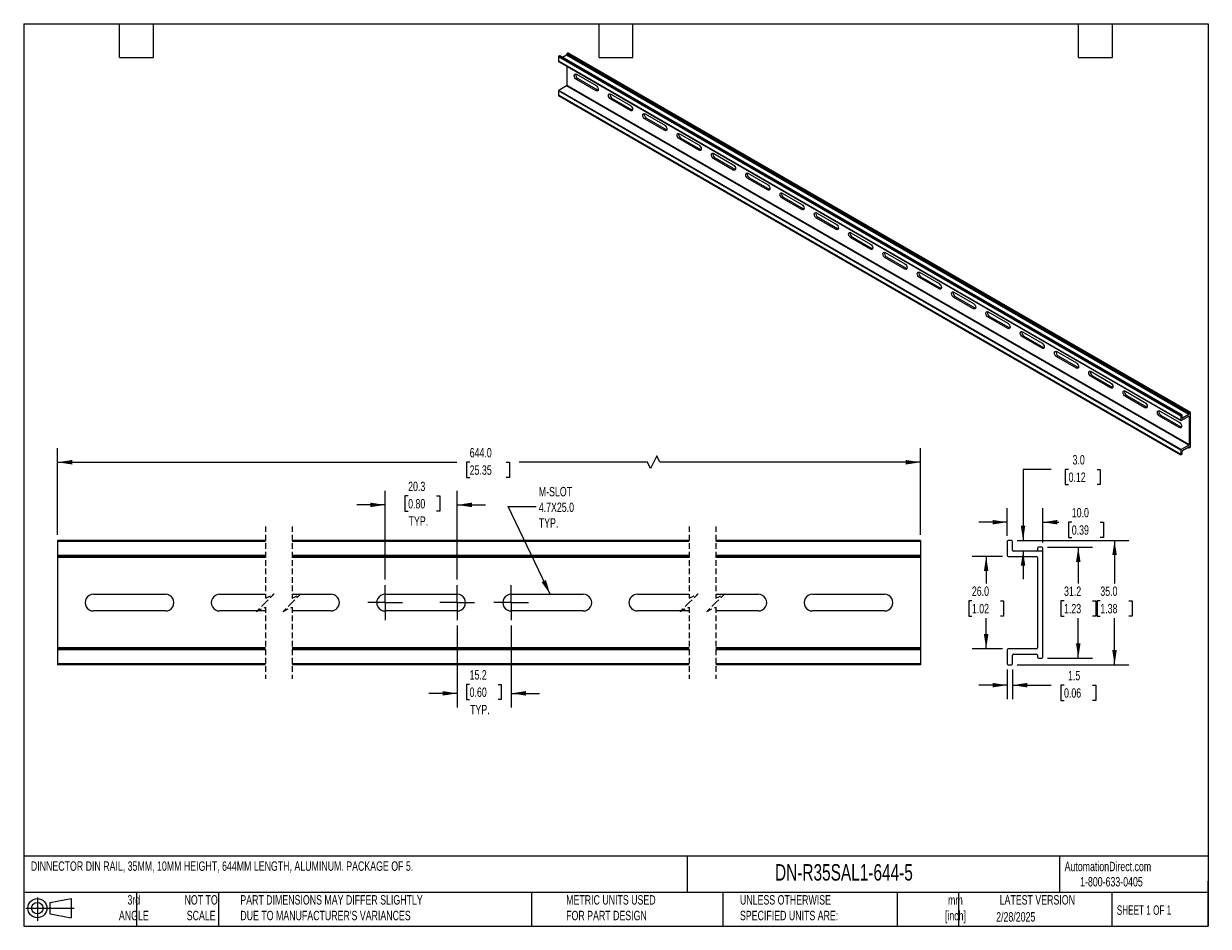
# Model space of a CAD drawing. Header units: millimetres. Extents: x 8 to 341, y 8 to 262.
import ezdxf

# ---------------------------------------------------------------- set-up
doc = ezdxf.new("R2010")
doc.units = ezdxf.units.MM
doc.header["$LTSCALE"] = 1.25
doc.linetypes.add('CENTERX2', pattern=[20.32, 12.7, -2.54, 2.54, -2.54])
doc.linetypes.add('HIDDEN', pattern=[1.905, 1.27, -0.635])
doc.layers.add('CENTER', color=40, linetype='CENTERX2')
doc.layers.add('DIMENSIONS', color=140, linetype='Continuous', lineweight=25)
doc.layers.add('TEXT', color=140, linetype='Continuous', lineweight=25)
doc.styles.add('SLDTEXTSTYLE0', font='TXT', dxfattribs={"width": 0.7})
doc.styles.add('SLDTEXTSTYLE1', font='TXT', dxfattribs={"width": 0.65})
doc.dimstyles.new('SLDDIMSTYLE0', dxfattribs={"dimtxt": 2.69751, "dimasz": 4.1275, "dimexe": 0, "dimexo": 0.0625, "dimgap": 0.674377, "dimtad": 0, "dimtih": 1, "dimtoh": 1, "dimrnd": 1e-09, "dimzin": 12, "dimdsep": 46, "dimtxsty": 'SLDTEXTSTYLE0', "dimsah": 1, "dimcen": 0.09, "dimadec": 0, "dimazin": 3, "dimtfac": 1, "dimtmove": 0, "dimatfit": 0, "dimfxl": 0, "dimfrac": 2, "dimtolj": 1, "dimtzin": 12, "dimarcsym": 0})
doc.dimstyles.new('SLDDIMSTYLE1', dxfattribs={"dimtxt": 2.69751, "dimasz": 4.1275, "dimexe": 0, "dimexo": 0.0625, "dimgap": 0.674377, "dimtad": 0, "dimtih": 1, "dimtoh": 1, "dimrnd": 1e-09, "dimzin": 4, "dimdsep": 46, "dimtxsty": 'SLDTEXTSTYLE0', "dimsah": 1, "dimcen": 0.09, "dimadec": 0, "dimazin": 1, "dimtfac": 1, "dimtofl": 0, "dimtmove": 0, "dimatfit": 3, "dimfxl": 0, "dimfrac": 2, "dimtolj": 1, "dimtzin": 12, "dimarcsym": 0})
doc.dimstyles.new('SLDDIMSTYLE2', dxfattribs={"dimtxt": 0.18, "dimasz": 4.1275, "dimexe": 0, "dimexo": 0.0625, "dimgap": 0, "dimtad": 0, "dimtih": 1, "dimtoh": 1, "dimdec": 0, "dimrnd": 1e-09, "dimzin": 0, "dimdsep": 46, "dimtxsty": 'Standard', "dimsah": 1, "dimcen": 0.09, "dimadec": 0, "dimazin": 0, "dimtfac": 4.1275, "dimtdec": 0, "dimtofl": 0, "dimtmove": 0, "dimatfit": 3, "dimfxl": 0, "dimfrac": 2, "dimtolj": 1, "dimtzin": 0, "dimarcsym": 0})
doc.dimstyles.new('SLDDIMSTYLE3', dxfattribs={"dimtxt": 2.69751, "dimasz": 4.1275, "dimexe": 0, "dimexo": 0.0625, "dimgap": 0.674377, "dimtad": 0, "dimtih": 1, "dimtoh": 1, "dimrnd": 1e-09, "dimzin": 4, "dimdsep": 46, "dimtxsty": 'SLDTEXTSTYLE0', "dimsah": 1, "dimcen": 0.09, "dimadec": 0, "dimazin": 1, "dimtfac": 1, "dimtmove": 0, "dimatfit": 0, "dimfxl": 0, "dimfrac": 2, "dimtolj": 1, "dimtzin": 12, "dimarcsym": 0})
doc.dimstyles.new('SLDDIMSTYLE4', dxfattribs={"dimtxt": 2.69751, "dimasz": 4.1275, "dimexe": 0, "dimexo": 0.0625, "dimgap": 0.674377, "dimtad": 0, "dimtih": 1, "dimtoh": 1, "dimrnd": 1e-09, "dimzin": 12, "dimdsep": 46, "dimtxsty": 'SLDTEXTSTYLE0', "dimsah": 1, "dimcen": 0.09, "dimadec": 0, "dimazin": 3, "dimtfac": 1, "dimtofl": 0, "dimtmove": 0, "dimatfit": 3, "dimfxl": 0, "dimfrac": 2, "dimtolj": 1, "dimtzin": 12, "dimarcsym": 0})

# ---------------------------------------------------------------- blocks, each defined once
blk = doc.blocks.new('Block11')
at = {"color": 7, "linetype": 'Continuous', "lineweight": 18}
for p, q in [((0, 3.6), (13.59, 3.6)), ((3.24, 6.64), (3.24, 0)), ((6.85, 5.21), (12.72, 6.29)), ((6.85, 2), (6.85, 5.21)), ((12.72, 6.29), (12.72, 0.91)), ((6.85, 2), (12.72, 0.91))]:
    blk.add_line(p, q, dxfattribs=at)
for radius in [2.69, 1.61]:
    blk.add_circle((3.24, 3.6), radius, dxfattribs=at)
blk = doc.blocks.new('Block12')
at = {"color": 7, "linetype": 'Continuous'}
blk.add_blockref('Block11', (0, 0), dxfattribs=at)
blk = doc.blocks.new('_D')
at = {"layer": 'DIMENSIONS'}
for p, q in [((129.93, 92.54), (129.93, 69.53)), ((145.13, 92.54), (145.13, 69.53)), ((129.93, 73.49), (121.99, 73.49)), ((133.43, 76.02), (132.53, 76.02)), ((132.53, 76.02), (132.53, 71.73)), ((141.45, 76.02), (142.35, 76.02)), ((142.35, 76.02), (142.35, 71.73)), ((145.13, 73.49), (153.07, 73.49)), ((132.53, 71.73), (133.43, 71.73)), ((142.35, 71.73), (141.45, 71.73))]:
    blk.add_line(p, q, dxfattribs=at)
for points in [[(129.93, 73.49), (125.8, 74.13), (125.8, 72.86)], [(145.13, 73.49), (149.26, 72.86), (149.26, 74.13)]]:
    blk.add_solid(points, dxfattribs=at)
at = {"layer": 'DIMENSIONS', "char_height": 2.646, "attachment_point": 1, "style": 'SLDTEXTSTYLE0'}
for s, insert in [('15.2', (133.43, 80.03)), ('0.60', (133.43, 75.14)), ('TYP.', (133.56, 70.25))]:
    blk.add_mtext(s, dxfattribs=dict(at, insert=insert))
blk = doc.blocks.new('_D_1')
at = {"layer": 'DIMENSIONS'}
for p, q in [((109.63, 105.5), (109.63, 130.49)), ((129.93, 105.5), (129.93, 130.49)), ((116.13, 129.04), (115.22, 129.04)), ((115.22, 129.04), (115.22, 124.76)), ((124.14, 129.04), (125.05, 129.04)), ((125.05, 129.04), (125.05, 124.76)), ((109.63, 126.52), (101.69, 126.52)), ((115.22, 124.76), (116.13, 124.76)), ((125.05, 124.76), (124.14, 124.76)), ((129.93, 126.52), (137.87, 126.52))]:
    blk.add_line(p, q, dxfattribs=at)
for points in [[(109.63, 126.52), (105.5, 127.16), (105.5, 125.89)], [(129.93, 126.52), (134.06, 125.89), (134.06, 127.16)]]:
    blk.add_solid(points, dxfattribs=at)
at = {"layer": 'DIMENSIONS', "char_height": 2.646, "attachment_point": 1, "style": 'SLDTEXTSTYLE0'}
for s, insert in [('20.3', (116.13, 133.06)), ('0.80', (116.13, 128.17)), ('TYP.', (116.26, 123.28))]:
    blk.add_mtext(s, dxfattribs=dict(at, insert=insert))
blk = doc.blocks.new('_D_2')
at = {"layer": 'DIMENSIONS'}
for p, q in [((17.46, 118.11), (17.46, 142.49)), ((186.1, 140.29), (184.34, 136.76)), ((186.99, 138.52), (186.1, 140.29)), ((260.31, 118.11), (260.31, 142.49)), ((17.46, 138.52), (129.79, 138.52)), ((133.45, 138.52), (132.54, 138.52)), ((132.54, 138.52), (132.54, 134.23)), ((143.71, 138.52), (144.61, 138.52)), ((144.61, 138.52), (144.61, 134.23)), ((183.46, 138.52), (147.36, 138.52)), ((184.34, 136.76), (183.46, 138.52)), ((260.31, 138.52), (186.99, 138.52)), ((132.54, 134.23), (133.45, 134.23)), ((144.61, 134.23), (143.71, 134.23))]:
    blk.add_line(p, q, dxfattribs=at)
for points in [[(17.46, 138.52), (21.59, 137.89), (21.59, 139.16)], [(260.31, 138.52), (256.18, 139.16), (256.18, 137.89)]]:
    blk.add_solid(points, dxfattribs=at)
at = {"layer": 'DIMENSIONS', "char_height": 2.646, "attachment_point": 1, "style": 'SLDTEXTSTYLE0'}
for s, insert in [('644.0', (133.45, 142.54)), ('25.35', (133.45, 137.64))]:
    blk.add_mtext(s, dxfattribs=dict(at, insert=insert))
blk = doc.blocks.new('SW_CENTERMARKSYMBOL_0')
at = {"layer": 'CENTER', "color": 0}
for p, q in [((0, 2.54), (0, 4.89)), ((-2.54, 0), (-4.89, 0)), ((0, 0), (-2.54, 0)), ((0, 0), (0, 2.54)), ((0, 0), (0, -2.54)), ((0, 0), (2.54, 0)), ((2.54, 0), (4.89, 0)), ((0, -2.54), (0, -4.89))]:
    blk.add_line(p, q, dxfattribs=at)
blk = doc.blocks.new('SW_CENTERMARKSYMBOL_1')
at = {"layer": 'CENTER', "color": 0}
for p, q in [((0, 2.54), (0, 4.89)), ((-2.54, 0), (-4.89, 0)), ((0, 0), (-2.54, 0)), ((0, 0), (0, 2.54)), ((0, 0), (0, -2.54)), ((0, 0), (2.54, 0)), ((2.54, 0), (4.89, 0)), ((0, -2.54), (0, -4.89))]:
    blk.add_line(p, q, dxfattribs=at)
blk = doc.blocks.new('SW_CENTERMARKSYMBOL_2')
at = {"layer": 'CENTER', "color": 0}
for p, q in [((0, 2.54), (0, 4.89)), ((-2.54, 0), (-4.89, 0)), ((0, 0), (-2.54, 0)), ((0, 0), (0, 2.54)), ((0, 0), (0, -2.54)), ((0, 0), (2.54, 0)), ((2.54, 0), (4.89, 0)), ((0, -2.54), (0, -4.89))]:
    blk.add_line(p, q, dxfattribs=at)
blk = doc.blocks.new('_D_3')
at = {"layer": 'DIMENSIONS'}
for p, q in [((283.4, 112.02), (274.82, 112.02)), ((278.79, 112.02), (278.79, 104.43)), ((274.78, 99.54), (273.88, 99.54)), ((273.88, 99.54), (273.88, 95.25)), ((282.8, 99.54), (283.7, 99.54)), ((283.7, 99.54), (283.7, 95.25)), ((273.88, 95.25), (274.78, 95.25)), ((278.79, 86.02), (278.79, 94.65)), ((283.7, 95.25), (282.8, 95.25)), ((283.4, 86.02), (274.82, 86.02))]:
    blk.add_line(p, q, dxfattribs=at)
for points in [[(278.79, 112.02), (278.16, 107.89), (279.43, 107.89)], [(278.79, 86.02), (279.43, 90.15), (278.16, 90.15)]]:
    blk.add_solid(points, dxfattribs=at)
at = {"layer": 'DIMENSIONS', "char_height": 2.646, "attachment_point": 1, "style": 'SLDTEXTSTYLE0'}
for s, insert in [('26.0', (274.78, 103.56)), ('1.02', (274.78, 98.66))]:
    blk.add_mtext(s, dxfattribs=dict(at, insert=insert))
blk = doc.blocks.new('_D_4')
at = {"layer": 'DIMENSIONS'}
for p, q in [((297.12, 136.52), (289.18, 136.52)), ((289.18, 136.52), (289.18, 116.52)), ((301.98, 136.52), (301.07, 136.52)), ((301.07, 136.52), (301.07, 132.23)), ((310, 136.52), (310.9, 136.52)), ((310.9, 136.52), (310.9, 132.23)), ((301.07, 132.23), (301.98, 132.23)), ((310.9, 132.23), (310, 132.23)), ((287.53, 116.52), (293.15, 116.52)), ((289.18, 113.52), (289.18, 105.58)), ((294.53, 113.52), (293.15, 113.52))]:
    blk.add_line(p, q, dxfattribs=at)
for points in [[(289.18, 116.52), (289.81, 120.65), (288.54, 120.65)], [(289.18, 113.52), (288.54, 109.39), (289.81, 109.39)]]:
    blk.add_solid(points, dxfattribs=at)
at = {"layer": 'DIMENSIONS', "char_height": 2.646, "attachment_point": 1, "style": 'SLDTEXTSTYLE0'}
for s, insert in [('3.0', (303.1, 140.54)), ('0.12', (301.98, 135.64))]:
    blk.add_mtext(s, dxfattribs=dict(at, insert=insert))
blk = doc.blocks.new('_D_5')
at = {"layer": 'DIMENSIONS'}
for p, q in [((284.72, 117.84), (284.72, 125.62)), ((294.72, 115.94), (294.72, 125.62)), ((284.72, 121.66), (276.78, 121.66)), ((294.72, 121.66), (299.23, 121.66)), ((302.89, 121.66), (301.98, 121.66)), ((301.98, 121.66), (301.98, 117.37)), ((310.91, 121.66), (311.81, 121.66)), ((311.81, 121.66), (311.81, 117.37)), ((301.98, 117.37), (302.89, 117.37)), ((311.81, 117.37), (310.91, 117.37))]:
    blk.add_line(p, q, dxfattribs=at)
for points in [[(284.72, 121.66), (280.59, 122.29), (280.59, 121.02)], [(294.72, 121.66), (298.84, 121.02), (298.84, 122.29)]]:
    blk.add_solid(points, dxfattribs=at)
at = {"layer": 'DIMENSIONS', "char_height": 2.646, "attachment_point": 1, "style": 'SLDTEXTSTYLE0'}
for s, insert in [('10.0', (302.89, 125.67)), ('0.39', (302.89, 120.78))]:
    blk.add_mtext(s, dxfattribs=dict(at, insert=insert))
blk = doc.blocks.new('_D_6')
at = {"layer": 'DIMENSIONS'}
for p, q in [((296.03, 114.62), (308.68, 114.62)), ((304.72, 114.62), (304.72, 104.43)), ((300.71, 99.54), (299.8, 99.54)), ((299.8, 99.54), (299.8, 95.25)), ((308.72, 99.54), (309.63, 99.54)), ((309.63, 99.54), (309.63, 95.25)), ((299.8, 95.25), (300.71, 95.25)), ((304.72, 83.42), (304.72, 94.65)), ((309.63, 95.25), (308.72, 95.25)), ((296.03, 83.42), (308.68, 83.42))]:
    blk.add_line(p, q, dxfattribs=at)
for points in [[(304.72, 114.62), (304.08, 110.49), (305.35, 110.49)], [(304.72, 83.42), (305.35, 87.55), (304.08, 87.55)]]:
    blk.add_solid(points, dxfattribs=at)
at = {"layer": 'DIMENSIONS', "char_height": 2.646, "attachment_point": 1, "style": 'SLDTEXTSTYLE0'}
for s, insert in [('31.2', (300.71, 103.56)), ('1.23', (300.71, 98.66))]:
    blk.add_mtext(s, dxfattribs=dict(at, insert=insert))
blk = doc.blocks.new('_D_7')
at = {"layer": 'DIMENSIONS'}
for p, q in [((287.53, 116.52), (318.9, 116.52)), ((314.93, 116.52), (314.93, 104.43)), ((310.92, 99.54), (310.01, 99.54)), ((310.01, 99.54), (310.01, 95.25)), ((318.93, 99.54), (319.84, 99.54)), ((319.84, 99.54), (319.84, 95.25)), ((310.01, 95.25), (310.92, 95.25)), ((314.93, 81.52), (314.93, 94.65)), ((319.84, 95.25), (318.93, 95.25)), ((287.53, 81.52), (318.9, 81.52))]:
    blk.add_line(p, q, dxfattribs=at)
for points in [[(314.93, 116.52), (314.29, 112.39), (315.56, 112.39)], [(314.93, 81.52), (315.56, 85.65), (314.29, 85.65)]]:
    blk.add_solid(points, dxfattribs=at)
at = {"layer": 'DIMENSIONS', "char_height": 2.646, "attachment_point": 1, "style": 'SLDTEXTSTYLE0'}
for s, insert in [('35.0', (310.92, 103.56)), ('1.38', (310.92, 98.66))]:
    blk.add_mtext(s, dxfattribs=dict(at, insert=insert))
blk = doc.blocks.new('_D_8')
at = {"layer": 'DIMENSIONS'}
for p, q in [((284.72, 80.2), (284.72, 71.82)), ((286.22, 80.2), (286.22, 71.82)), ((284.72, 75.79), (276.78, 75.79)), ((286.22, 75.79), (297.05, 75.79)), ((300.71, 75.79), (299.8, 75.79)), ((299.8, 75.79), (299.8, 71.5)), ((308.72, 75.79), (309.63, 75.79)), ((309.63, 75.79), (309.63, 71.5)), ((299.8, 71.5), (300.71, 71.5)), ((309.63, 71.5), (308.72, 71.5))]:
    blk.add_line(p, q, dxfattribs=at)
for points in [[(284.72, 75.79), (280.59, 76.43), (280.59, 75.16)], [(286.22, 75.79), (290.34, 75.16), (290.34, 76.43)]]:
    blk.add_solid(points, dxfattribs=at)
at = {"layer": 'DIMENSIONS', "char_height": 2.646, "attachment_point": 1, "style": 'SLDTEXTSTYLE0'}
for s, insert in [('1.5', (301.83, 79.81)), ('0.06', (300.71, 74.92))]:
    blk.add_mtext(s, dxfattribs=dict(at, insert=insert))

msp = doc.modelspace()

# ---------------------------------------------------------------- linework, layer by layer
for p, q in [((335.89, 152.264), (160.745, 253.373)), ((160.745, 253.373), (160.745, 253.196)), ((161.08, 253.651), (160.818, 253.499)), ((335.963, 152.39), (160.818, 253.499)), ((336.225, 152.542), (161.08, 253.651)), ((336.276, 152.547), (161.131, 253.656)), ((333.578, 151.526), (158.433, 252.635)), ((158.433, 252.635), (158.433, 251.39)), ((333.578, 150.281), (158.433, 251.39)), ((158.455, 251.343), (333.599, 150.234)), ((158.768, 252.913), (158.506, 252.762)), ((333.651, 151.653), (158.506, 252.762)), ((333.913, 151.804), (158.768, 252.913)), ((333.965, 151.809), (158.82, 252.918)), ((160.672, 253.07), (159.614, 252.459)), ((335.817, 151.961), (160.672, 253.07)), ((335.89, 152.087), (160.745, 253.196)), ((160.745, 250.021), (160.745, 244.56)), ((163.492, 247.71), (169.013, 244.523)), ((160.672, 244.433), (158.506, 243.183)), ((335.817, 143.324), (160.672, 244.433)), ((335.89, 143.451), (160.745, 244.56)), ((163.9, 246.47), (163.492, 246.234)), ((169.013, 243.047), (163.492, 246.234)), ((163.9, 246.47), (169.421, 243.283)), ((333.578, 141.948), (158.433, 243.057)), ((158.433, 243.057), (158.433, 241.812)), ((333.578, 140.703), (158.433, 241.812)), ((158.455, 241.765), (333.599, 140.656)), ((333.651, 142.074), (158.506, 243.183)), ((169.421, 243.283), (169.013, 243.047)), ((169.421, 243.283), (169.62, 243.204)), ((173.146, 242.137), (178.667, 238.95)), ((173.554, 240.896), (173.146, 240.661)), ((178.667, 237.474), (173.146, 240.661)), ((173.554, 240.896), (179.075, 237.709)), ((179.075, 237.709), (178.667, 237.474)), ((179.075, 237.709), (179.275, 237.631)), ((182.801, 236.563), (188.322, 233.376)), ((183.209, 235.323), (182.801, 235.087)), ((188.322, 231.9), (182.801, 235.087)), ((183.209, 235.323), (188.73, 232.136)), ((188.73, 232.136), (188.322, 231.9)), ((188.73, 232.136), (188.929, 232.057)), ((192.456, 230.99), (197.977, 227.803)), ((192.864, 229.749), (192.456, 229.514)), ((197.977, 226.327), (192.456, 229.514)), ((192.864, 229.749), (198.385, 226.562)), ((198.385, 226.562), (197.977, 226.327)), ((198.385, 226.562), (198.584, 226.484)), ((202.111, 225.416), (207.632, 222.229)), ((202.519, 224.176), (202.111, 223.94)), ((207.632, 220.753), (202.111, 223.94)), ((202.519, 224.176), (208.039, 220.988)), ((208.039, 220.988), (207.632, 220.753)), ((208.039, 220.988), (208.239, 220.91)), ((211.765, 219.843), (217.286, 216.655)), ((212.173, 218.602), (211.765, 218.367)), ((217.286, 215.179), (211.765, 218.367)), ((212.173, 218.602), (217.694, 215.415)), ((217.694, 215.415), (217.286, 215.179)), ((217.694, 215.415), (217.893, 215.337)), ((221.42, 214.269), (226.941, 211.082)), ((221.828, 213.028), (221.42, 212.793)), ((226.941, 209.606), (221.42, 212.793)), ((221.828, 213.028), (227.349, 209.841)), ((227.349, 209.841), (226.941, 209.606)), ((227.349, 209.841), (227.548, 209.763)), ((231.075, 208.695), (236.596, 205.508)), ((231.483, 207.455), (231.075, 207.219)), ((236.596, 204.032), (231.075, 207.219)), ((231.483, 207.455), (237.004, 204.268)), ((237.004, 204.268), (236.596, 204.032)), ((237.004, 204.268), (237.203, 204.19)), ((240.73, 203.122), (246.25, 199.935)), ((241.138, 201.881), (240.73, 201.646)), ((246.25, 198.459), (240.73, 201.646)), ((241.138, 201.881), (246.658, 198.694)), ((246.658, 198.694), (246.25, 198.459)), ((246.658, 198.694), (246.858, 198.616)), ((250.384, 197.548), (255.905, 194.361)), ((250.792, 196.308), (250.384, 196.072)), ((255.905, 192.885), (250.384, 196.072)), ((250.792, 196.308), (256.313, 193.121)), ((256.313, 193.121), (255.905, 192.885)), ((256.313, 193.121), (256.512, 193.042)), ((260.039, 191.975), (265.56, 188.788)), ((260.447, 190.734), (260.039, 190.499)), ((265.56, 187.312), (260.039, 190.499)), ((260.447, 190.734), (265.968, 187.547)), ((265.968, 187.547), (265.56, 187.312)), ((265.968, 187.547), (266.167, 187.469)), ((269.694, 186.401), (275.215, 183.214)), ((270.102, 185.161), (269.694, 184.925)), ((275.215, 181.738), (269.694, 184.925)), ((270.102, 185.161), (275.623, 181.974)), ((275.623, 181.974), (275.215, 181.738)), ((275.623, 181.974), (275.822, 181.895)), ((279.348, 180.828), (284.869, 177.641)), ((279.756, 179.587), (279.348, 179.352)), ((284.869, 176.165), (279.348, 179.352)), ((279.756, 179.587), (285.277, 176.4)), ((285.277, 176.4), (284.869, 176.165)), ((285.277, 176.4), (285.477, 176.322)), ((289.003, 175.254), (294.524, 172.067)), ((289.411, 174.014), (289.003, 173.778)), ((294.524, 170.591), (289.003, 173.778)), ((289.411, 174.014), (294.932, 170.826)), ((294.932, 170.826), (294.524, 170.591)), ((294.932, 170.826), (295.131, 170.748)), ((298.658, 169.681), (304.179, 166.493)), ((299.066, 168.44), (298.658, 168.205)), ((304.179, 165.017), (298.658, 168.205)), ((299.066, 168.44), (304.587, 165.253)), ((304.587, 165.253), (304.179, 165.017)), ((304.587, 165.253), (304.786, 165.175)), ((308.313, 164.107), (313.834, 160.92)), ((308.721, 162.866), (308.313, 162.631)), ((313.834, 159.444), (308.313, 162.631)), ((308.721, 162.866), (314.241, 159.679)), ((314.241, 159.679), (313.834, 159.444)), ((314.241, 159.679), (314.441, 159.601)), ((317.967, 158.533), (323.488, 155.346)), ((318.375, 157.293), (317.967, 157.057)), ((323.488, 153.87), (317.967, 157.057)), ((318.375, 157.293), (323.896, 154.106)), ((323.896, 154.106), (323.488, 153.87)), ((323.896, 154.106), (324.095, 154.028)), ((327.622, 152.96), (333.143, 149.773)), ((328.03, 151.719), (327.622, 151.484)), ((333.143, 148.297), (327.622, 151.484)), ((328.03, 151.719), (333.551, 148.532)), ((333.578, 151.526), (333.578, 150.281)), ((333.913, 151.804), (333.651, 151.653)), ((333.651, 150.239), (335.817, 151.49)), ((333.986, 150.988), (333.986, 151.762)), ((334.059, 150.946), (333.986, 150.988)), ((335.817, 151.961), (334.059, 150.946)), ((335.89, 151.448), (335.817, 151.49)), ((335.89, 152.264), (335.89, 152.087)), ((335.89, 151.448), (335.89, 143.451)), ((336.225, 152.542), (335.963, 152.39)), ((336.298, 142.869), (336.298, 152.5)), ((333.551, 148.532), (333.143, 148.297)), ((333.551, 148.532), (333.75, 148.454)), ((333.578, 141.948), (333.578, 140.703)), ((335.817, 143.324), (333.651, 142.074)), ((333.651, 140.661), (333.913, 140.812)), ((333.986, 140.938), (333.986, 141.712)), ((334.059, 141.838), (335.817, 142.853)), ((335.633, 142.747), (335.911, 142.587)), ((335.89, 142.634), (335.664, 142.765)), ((335.89, 142.811), (335.817, 142.853)), ((335.89, 142.811), (335.89, 142.634)), ((335.963, 142.592), (336.225, 142.743)), ((75.966, 116.521), (17.461, 116.521)), ((17.461, 116.521), (17.461, 116.253)), ((75.966, 116.253), (17.461, 116.253)), ((17.461, 116.253), (17.461, 112.289)), ((195.208, 116.521), (83.467, 116.521)), ((195.208, 116.253), (83.467, 116.253)), ((260.306, 116.521), (202.708, 116.521)), ((260.306, 116.253), (202.708, 116.253)), ((260.306, 116.521), (260.306, 116.253)), ((260.306, 116.253), (260.306, 112.289)), ((284.715, 116.253), (284.715, 112.289)), ((285.947, 116.521), (284.983, 116.521)), ((286.215, 113.789), (286.215, 116.253)), ((292.947, 113.521), (286.483, 113.521)), ((293.215, 114.353), (293.215, 113.789)), ((294.447, 114.621), (293.483, 114.621)), ((294.715, 83.689), (294.715, 114.353)), ((75.966, 112.289), (17.461, 112.289)), ((17.461, 112.289), (17.461, 112.021)), ((75.966, 112.021), (17.461, 112.021)), ((17.461, 112.021), (17.461, 111.753)), ((75.966, 111.753), (17.461, 111.753)), ((17.461, 111.753), (17.461, 86.289)), ((195.208, 112.289), (83.467, 112.289)), ((195.208, 112.021), (83.467, 112.021)), ((195.208, 111.753), (83.467, 111.753)), ((260.306, 112.289), (202.708, 112.289)), ((260.306, 112.021), (202.708, 112.021)), ((260.306, 111.753), (202.708, 111.753)), ((260.306, 112.289), (260.306, 112.021)), ((260.306, 112.021), (260.306, 111.753)), ((260.306, 111.753), (260.306, 86.289)), ((284.983, 112.021), (292.947, 112.021)), ((293.215, 111.753), (293.215, 86.289)), ((27.561, 101.371), (47.861, 101.371)), ((63.061, 101.371), (75.966, 101.371)), ((83.467, 101.371), (94.43, 101.371)), ((109.63, 101.371), (129.93, 101.371)), ((145.13, 101.371), (165.43, 101.371)), ((180.63, 101.371), (195.208, 101.371)), ((202.708, 101.371), (214.706, 101.371)), ((229.906, 101.371), (250.206, 101.371)), ((47.861, 96.671), (27.561, 96.671)), ((75.966, 96.671), (63.061, 96.671)), ((94.43, 96.671), (83.467, 96.671)), ((129.93, 96.671), (109.63, 96.671)), ((165.43, 96.671), (145.13, 96.671)), ((195.208, 96.671), (180.63, 96.671)), ((214.706, 96.671), (202.708, 96.671)), ((250.206, 96.671), (229.906, 96.671)), ((75.966, 86.289), (17.461, 86.289)), ((17.461, 86.289), (17.461, 86.021)), ((75.966, 86.021), (17.461, 86.021)), ((17.461, 86.021), (17.461, 85.753)), ((75.966, 85.753), (17.461, 85.753)), ((17.461, 85.753), (17.461, 81.789)), ((195.208, 86.289), (83.467, 86.289)), ((195.208, 86.021), (83.467, 86.021)), ((195.208, 85.753), (83.467, 85.753)), ((260.306, 86.289), (202.708, 86.289)), ((260.306, 86.021), (202.708, 86.021)), ((260.306, 85.753), (202.708, 85.753)), ((260.306, 86.289), (260.306, 86.021)), ((260.306, 86.021), (260.306, 85.753)), ((260.306, 85.753), (260.306, 81.789)), ((284.715, 85.753), (284.715, 81.789)), ((292.947, 86.021), (284.983, 86.021)), ((286.215, 81.789), (286.215, 84.253)), ((286.483, 84.521), (292.947, 84.521)), ((293.215, 84.253), (293.215, 83.689)), ((293.483, 83.421), (294.447, 83.421)), ((75.966, 81.789), (17.461, 81.789)), ((17.461, 81.789), (17.461, 81.521)), ((75.966, 81.521), (17.461, 81.521)), ((195.208, 81.789), (83.467, 81.789)), ((195.208, 81.521), (83.467, 81.521)), ((260.306, 81.789), (202.708, 81.789)), ((260.306, 81.521), (202.708, 81.521)), ((260.306, 81.789), (260.306, 81.521)), ((284.983, 81.521), (285.947, 81.521))]:
    msp.add_line(p, q)
at = {"color": 7, "linetype": 'HIDDEN', "lineweight": 18}
for p, q in [((75.966, 120.49), (75.966, 100.271)), ((83.467, 120.49), (83.467, 100.271)), ((195.208, 120.49), (195.208, 100.271)), ((202.708, 120.49), (202.708, 100.271)), ((75.966, 100.271), (78.467, 101.521)), ((78.467, 101.521), (75.966, 99.021)), ((83.467, 100.271), (85.967, 101.521)), ((85.967, 101.521), (83.467, 99.021)), ((195.208, 100.271), (197.708, 101.521)), ((197.708, 101.521), (195.208, 99.021)), ((202.708, 100.271), (205.208, 101.521)), ((205.208, 101.521), (202.708, 99.021)), ((75.966, 99.021), (73.467, 96.521)), ((73.467, 96.521), (75.966, 97.771)), ((75.966, 97.771), (75.966, 77.552)), ((83.467, 99.021), (80.967, 96.521)), ((80.967, 96.521), (83.467, 97.771)), ((83.467, 97.771), (83.467, 77.552)), ((195.208, 99.021), (192.708, 96.521)), ((192.708, 96.521), (195.208, 97.771)), ((195.208, 97.771), (195.208, 77.552)), ((202.708, 99.021), (200.208, 96.521)), ((200.208, 96.521), (202.708, 97.771)), ((202.708, 97.771), (202.708, 77.552))]:
    msp.add_line(p, q, dxfattribs=at)
at = {"flags": 128}
for points in [[(163.492, 246.234), (163.247, 246.432), (163.04, 246.711), (162.901, 247.031), (162.853, 247.341), (162.901, 247.596), (163.04, 247.755), (163.247, 247.795), (163.492, 247.71)], [(169.013, 244.523), (169.257, 244.326), (169.465, 244.046), (169.603, 243.727), (169.652, 243.416), (169.603, 243.162), (169.465, 243.002), (169.257, 242.962), (169.013, 243.047)], [(173.146, 240.661), (172.902, 240.858), (172.695, 241.138), (172.556, 241.457), (172.507, 241.768), (172.556, 242.022), (172.695, 242.182), (172.902, 242.222), (173.146, 242.137)], [(178.667, 238.95), (178.912, 238.752), (179.119, 238.473), (179.258, 238.153), (179.306, 237.843), (179.258, 237.588), (179.119, 237.429), (178.912, 237.389), (178.667, 237.474)], [(182.801, 235.087), (182.557, 235.285), (182.349, 235.564), (182.211, 235.884), (182.162, 236.194), (182.211, 236.449), (182.349, 236.608), (182.557, 236.648), (182.801, 236.563)], [(188.322, 233.376), (188.567, 233.179), (188.774, 232.899), (188.913, 232.58), (188.961, 232.269), (188.913, 232.015), (188.774, 231.855), (188.567, 231.815), (188.322, 231.9)], [(192.456, 229.514), (192.211, 229.711), (192.004, 229.991), (191.865, 230.31), (191.817, 230.621), (191.865, 230.875), (192.004, 231.034), (192.211, 231.075), (192.456, 230.99)], [(197.977, 227.803), (198.221, 227.605), (198.429, 227.326), (198.567, 227.006), (198.616, 226.696), (198.567, 226.441), (198.429, 226.282), (198.221, 226.242), (197.977, 226.327)], [(202.111, 223.94), (201.866, 224.137), (201.659, 224.417), (201.52, 224.737), (201.472, 225.047), (201.52, 225.301), (201.659, 225.461), (201.866, 225.501), (202.111, 225.416)], [(207.632, 222.229), (207.876, 222.032), (208.083, 221.752), (208.222, 221.433), (208.271, 221.122), (208.222, 220.868), (208.083, 220.708), (207.876, 220.668), (207.632, 220.753)], [(211.765, 218.367), (211.521, 218.564), (211.313, 218.844), (211.175, 219.163), (211.126, 219.474), (211.175, 219.728), (211.313, 219.887), (211.521, 219.928), (211.765, 219.843)], [(217.286, 216.655), (217.531, 216.458), (217.738, 216.178), (217.877, 215.859), (217.925, 215.548), (217.877, 215.294), (217.738, 215.135), (217.531, 215.094), (217.286, 215.179)], [(221.42, 212.793), (221.176, 212.99), (220.968, 213.27), (220.83, 213.589), (220.781, 213.9), (220.83, 214.154), (220.968, 214.314), (221.176, 214.354), (221.42, 214.269)], [(226.941, 211.082), (227.186, 210.885), (227.393, 210.605), (227.531, 210.285), (227.58, 209.975), (227.531, 209.721), (227.393, 209.561), (227.186, 209.521), (226.941, 209.606)], [(231.075, 207.219), (230.83, 207.417), (230.623, 207.696), (230.484, 208.016), (230.436, 208.326), (230.484, 208.581), (230.623, 208.74), (230.83, 208.78), (231.075, 208.695)], [(236.596, 205.508), (236.84, 205.311), (237.048, 205.031), (237.186, 204.712), (237.235, 204.401), (237.186, 204.147), (237.048, 203.988), (236.84, 203.947), (236.596, 204.032)], [(240.73, 201.646), (240.485, 201.843), (240.278, 202.123), (240.139, 202.442), (240.09, 202.753), (240.139, 203.007), (240.278, 203.167), (240.485, 203.207), (240.73, 203.122)], [(246.25, 199.935), (246.495, 199.737), (246.702, 199.458), (246.841, 199.138), (246.89, 198.828), (246.841, 198.573), (246.702, 198.414), (246.495, 198.374), (246.25, 198.459)], [(250.384, 196.072), (250.14, 196.27), (249.932, 196.549), (249.794, 196.869), (249.745, 197.179), (249.794, 197.434), (249.932, 197.593), (250.14, 197.633), (250.384, 197.548)], [(255.905, 194.361), (256.15, 194.164), (256.357, 193.884), (256.496, 193.565), (256.544, 193.254), (256.496, 193), (256.357, 192.84), (256.15, 192.8), (255.905, 192.885)], [(260.039, 190.499), (259.794, 190.696), (259.587, 190.976), (259.449, 191.295), (259.4, 191.606), (259.449, 191.86), (259.587, 192.02), (259.794, 192.06), (260.039, 191.975)], [(265.56, 188.788), (265.804, 188.59), (266.012, 188.311), (266.15, 187.991), (266.199, 187.681), (266.15, 187.426), (266.012, 187.267), (265.804, 187.227), (265.56, 187.312)], [(269.694, 184.925), (269.449, 185.123), (269.242, 185.402), (269.103, 185.722), (269.055, 186.032), (269.103, 186.287), (269.242, 186.446), (269.449, 186.486), (269.694, 186.401)], [(275.215, 183.214), (275.459, 183.017), (275.667, 182.737), (275.805, 182.418), (275.854, 182.107), (275.805, 181.853), (275.667, 181.693), (275.459, 181.653), (275.215, 181.738)], [(279.348, 179.352), (279.104, 179.549), (278.897, 179.829), (278.758, 180.148), (278.709, 180.459), (278.758, 180.713), (278.897, 180.872), (279.104, 180.913), (279.348, 180.828)], [(284.869, 177.641), (285.114, 177.443), (285.321, 177.164), (285.46, 176.844), (285.508, 176.534), (285.46, 176.279), (285.321, 176.12), (285.114, 176.08), (284.869, 176.165)], [(289.003, 173.778), (288.759, 173.975), (288.551, 174.255), (288.413, 174.575), (288.364, 174.885), (288.413, 175.139), (288.551, 175.299), (288.759, 175.339), (289.003, 175.254)], [(294.524, 172.067), (294.769, 171.87), (294.976, 171.59), (295.115, 171.271), (295.163, 170.96), (295.115, 170.706), (294.976, 170.546), (294.769, 170.506), (294.524, 170.591)], [(298.658, 168.205), (298.413, 168.402), (298.206, 168.682), (298.067, 169.001), (298.019, 169.312), (298.067, 169.566), (298.206, 169.725), (298.413, 169.766), (298.658, 169.681)], [(304.179, 166.493), (304.423, 166.296), (304.631, 166.016), (304.769, 165.697), (304.818, 165.386), (304.769, 165.132), (304.631, 164.973), (304.423, 164.932), (304.179, 165.017)], [(308.313, 162.631), (308.068, 162.828), (307.861, 163.108), (307.722, 163.427), (307.674, 163.738), (307.722, 163.992), (307.861, 164.152), (308.068, 164.192), (308.313, 164.107)], [(313.834, 160.92), (314.078, 160.723), (314.285, 160.443), (314.424, 160.123), (314.473, 159.813), (314.424, 159.559), (314.285, 159.399), (314.078, 159.359), (313.834, 159.444)], [(317.967, 157.057), (317.723, 157.255), (317.515, 157.534), (317.377, 157.854), (317.328, 158.164), (317.377, 158.419), (317.515, 158.578), (317.723, 158.618), (317.967, 158.533)], [(323.488, 155.346), (323.733, 155.149), (323.94, 154.869), (324.079, 154.55), (324.127, 154.239), (324.079, 153.985), (323.94, 153.826), (323.733, 153.785), (323.488, 153.87)], [(327.622, 151.484), (327.378, 151.681), (327.17, 151.961), (327.032, 152.28), (326.983, 152.591), (327.032, 152.845), (327.17, 153.005), (327.378, 153.045), (327.622, 152.96)], [(333.143, 149.773), (333.388, 149.575), (333.595, 149.296), (333.733, 148.976), (333.782, 148.666), (333.733, 148.411), (333.595, 148.252), (333.388, 148.212), (333.143, 148.297)]]:
    msp.add_lwpolyline(points, dxfattribs=at)
for centre, radius, start, end in [((160.903, 253.366), 0.158, 122.60548, 177.39452), ((161.11, 253.609), 0.0519, 65.69288, 125.61758), ((158.591, 252.628), 0.158, 122.60548, 177.39452), ((158.482, 251.384), 0.0494, 172.74417, 235.94365), ((158.798, 252.871), 0.0519, 65.69288, 125.61758), ((160.587, 253.203), 0.158, 302.60548, 357.39452), ((164.546, 247.567), 1.273, 169.96929, 239.47676), ((160.587, 244.567), 0.158, 302.60548, 357.39452), ((158.591, 243.049), 0.158, 122.60548, 177.39452), ((158.482, 241.806), 0.0494, 172.74417, 235.94365), ((174.201, 241.993), 1.273, 169.96929, 239.47676), ((183.856, 236.42), 1.273, 169.96929, 239.47676), ((193.511, 230.846), 1.273, 169.96929, 239.47676), ((203.165, 225.273), 1.273, 169.96929, 239.47676), ((212.82, 219.699), 1.273, 169.96929, 239.47676), ((222.475, 214.125), 1.273, 169.96929, 239.47676), ((232.13, 208.552), 1.273, 169.96929, 239.47676), ((241.784, 202.978), 1.273, 169.96929, 239.47676), ((251.439, 197.405), 1.273, 169.96929, 239.47676), ((261.094, 191.831), 1.273, 169.96929, 239.47676), ((270.748, 186.258), 1.273, 169.96929, 239.47676), ((280.403, 180.684), 1.273, 169.96929, 239.47676), ((290.058, 175.111), 1.273, 169.96929, 239.47676), ((299.713, 169.537), 1.273, 169.96929, 239.47676), ((309.367, 163.963), 1.273, 169.96929, 239.47676), ((319.022, 158.39), 1.273, 169.96929, 239.47676), ((328.677, 152.816), 1.273, 169.96929, 239.47676), ((333.736, 151.519), 0.158, 122.60548, 177.39452), ((333.623, 150.274), 0.045, 170.78596, 309.20329), ((333.942, 151.769), 0.045, 350.78596, 129.20329), ((334.031, 150.981), 0.045, 170.78596, 309.20329), ((335.732, 152.094), 0.158, 302.60548, 357.39452), ((335.845, 151.455), 0.045, 350.78596, 129.20329), ((336.048, 152.257), 0.158, 122.60548, 177.39452), ((336.253, 152.507), 0.045, 350.78596, 129.20329), ((335.732, 143.458), 0.158, 302.60548, 357.39452), ((333.736, 141.94), 0.158, 122.60548, 177.39452), ((333.623, 140.696), 0.045, 170.78596, 309.20329), ((333.828, 140.945), 0.158, 302.60548, 357.39452), ((334.144, 141.705), 0.158, 122.60548, 177.39452), ((335.845, 142.818), 0.045, 350.78596, 129.20329), ((335.934, 142.627), 0.045, 170.78596, 309.20329), ((336.139, 142.877), 0.158, 302.60548, 357.39452), ((284.983, 116.253), 0.268, 90, 180), ((285.947, 116.253), 0.268, 0, 90), ((286.483, 113.789), 0.268, 180, 270), ((292.947, 113.789), 0.268, 270, 0), ((293.483, 114.353), 0.268, 90, 180), ((294.447, 114.353), 0.268, 0, 90), ((284.983, 112.289), 0.268, 180, 270), ((292.947, 111.753), 0.268, 0, 90), ((27.561, 99.021), 2.35, 89.99994, 270.00006), ((47.861, 99.021), 2.35, 269.99994, 90.00006), ((63.061, 99.021), 2.35, 89.99994, 270.00006), ((94.43, 99.021), 2.35, 270.00003, 89.99997), ((109.63, 99.021), 2.35, 89.99998, 270.00002), ((129.93, 99.021), 2.35, 269.99999, 90.00001), ((145.13, 99.021), 2.35, 89.99999, 270.00001), ((165.43, 99.021), 2.35, 269.99998, 90.00002), ((180.63, 99.021), 2.35, 90.00003, 269.99997), ((214.706, 99.021), 2.35, 269.99994, 90.00006), ((229.906, 99.021), 2.35, 89.99994, 270.00006), ((250.206, 99.021), 2.35, 269.99994, 90.00006), ((284.983, 85.753), 0.268, 90, 180), ((286.483, 84.253), 0.268, 90, 180), ((292.947, 86.289), 0.268, 270, 0), ((292.947, 84.253), 0.268, 0, 90), ((293.483, 83.689), 0.268, 180, 270), ((294.447, 83.689), 0.268, 270, 0), ((284.983, 81.789), 0.268, 180, 270), ((285.947, 81.789), 0.268, 270, 0)]:
    msp.add_arc(centre, radius, start, end)
at = {"layer": 'TEXT'}
for p, q in [((7.937, 261.937), (341.312, 261.937)), ((7.937, 261.937), (7.937, 7.937)), ((34.925, 252.412), (34.925, 261.937)), ((44.45, 252.412), (44.45, 261.937)), ((169.863, 252.412), (169.863, 261.937)), ((179.387, 252.412), (179.387, 261.937)), ((304.8, 252.412), (304.8, 261.937)), ((314.325, 252.412), (314.325, 261.937)), ((341.312, 261.937), (341.312, 7.937)), ((34.925, 252.412), (44.45, 252.412)), ((169.863, 252.412), (179.387, 252.412)), ((304.8, 252.412), (314.325, 252.412)), ((341.312, 27.658), (7.937, 27.658)), ((194.699, 27.658), (194.699, 17.462)), ((299.469, 27.658), (299.469, 17.462)), ((341.312, 7.937), (341.312, 20.637)), ((341.312, 17.462), (7.937, 17.462)), ((39.687, 17.462), (39.687, 7.937)), ((62.765, 17.462), (62.765, 7.937)), ((150.808, 17.462), (150.808, 7.937)), ((204.725, 17.462), (204.725, 7.937)), ((253.78, 17.462), (253.78, 7.937)), ((271.015, 17.462), (271.015, 7.937)), ((314.186, 17.462), (314.186, 7.937)), ((7.937, 7.937), (341.312, 7.937))]:
    msp.add_line(p, q, dxfattribs=at)

# ---------------------------------------------------------------- block references
at = {"layer": 'CENTER'}
for name, p in [('SW_CENTERMARKSYMBOL_0', (109.63, 99.021)), ('SW_CENTERMARKSYMBOL_1', (129.93, 99.021)), ('SW_CENTERMARKSYMBOL_2', (145.13, 99.021))]:
    msp.add_blockref(name, p, dxfattribs=at)
at = {"layer": 'TEXT'}
msp.add_blockref('Block12', (8.547, 9.442), dxfattribs=at)

# ---------------------------------------------------------------- texts
at = {"color": 179, "linetype": 'Continuous', "lineweight": 18, "char_height": 2.64583, "attachment_point": 1, "style": 'SLDTEXTSTYLE0'}
for s, insert in [('AutomationDirect.com', (300.869, 26.096)), ('1-800-633-0405', (305.239, 21.796))]:
    msp.add_mtext(s, dxfattribs=dict(at, insert=insert))
at = {"layer": 'DIMENSIONS', "insert": (152.899, 131.585), "char_height": 2.64583, "attachment_point": 1, "style": 'SLDTEXTSTYLE0'}
msp.add_mtext('M-SLOT^J4.7X25.0^JTYP.', dxfattribs=at)
at = {"layer": 'TEXT'}
for s, insert, char_height, attachment_point, style in [('DINNECTOR DIN RAIL, 35MM, 10MM HEIGHT, 644MM LENGTH, ALUMINUM. PACKAGE OF 5.', (9.957, 26.203), 2.64583, 1, 'SLDTEXTSTYLE0'), ('DN-R35SAL1-644-5', (219.377, 25.428), 4.63021, 1, 'SLDTEXTSTYLE0'), ('3rd^JANGLE', (38.936, 16.705), 2.6458, 2, 'SLDTEXTSTYLE0'), ('NOT TO^JSCALE', (57.879, 16.705), 2.64583, 2, 'SLDTEXTSTYLE0'), ("PART DIMENSIONS MAY DIFFER SLIGHTLY ^JDUE TO MANUFACTURER'S VARIANCES", (68.899, 16.705), 2.64583, 1, 'SLDTEXTSTYLE0'), ('METRIC UNITS USED ^JFOR PART DESIGN', (160.598, 16.705), 2.64583, 1, 'SLDTEXTSTYLE0'), ('UNLESS OTHERWISE ^JSPECIFIED UNITS ARE:', (209.51, 16.705), 2.64583, 1, 'SLDTEXTSTYLE0'), ('LATEST VERSION', (293.19, 16.705), 2.64583, 2, 'SLDTEXTSTYLE0'), ('mm^J[inch]', (270.146, 16.661), 2.6458, 2, 'SLDTEXTSTYLE0'), ('SHEET 1 OF 1', (315.552, 13.814), 2.64583, 1, 'SLDTEXTSTYLE1'), ('2/28/2025', (287.127, 11.921), 2.6458, 2, 'SLDTEXTSTYLE0')]:
    msp.add_mtext(s, dxfattribs=dict(at, insert=insert, char_height=char_height, attachment_point=attachment_point, style=style))

# ---------------------------------------------------------------- dimensions: what is measured, and where the dimension line sits
at = {"layer": 'DIMENSIONS'}
for base, p1, p2, text, dimstyle, picture, middle in [((260.306, 138.521), (17.461, 116.521), (260.306, 116.521), '644.0', 'SLDDIMSTYLE1', '_D_2', (138.576, 138.521)), ((129.93, 126.521), (109.63, 103.911), (129.93, 103.911), '<>\\PTYP.', 'SLDDIMSTYLE0', '_D_1', (120.135, 126.521)), ((145.13, 73.494), (129.93, 94.131), (145.13, 94.131), '<>\\PTYP.', 'SLDDIMSTYLE0', '_D', (137.439, 73.494))]:
    dim = msp.add_linear_dim(base=base, p1=p1, p2=p2, text=text, dimstyle=dimstyle, dxfattribs=at)
    dim.commit()
    dim.dimension.update_dxf_attribs({"geometry": picture, "text_midpoint": middle, "dimtype": 160})
for base, p1, p2, angle, dimstyle, picture, middle in [((289.18, 116.521), (286.483, 113.521), (285.947, 116.521), 90, 'SLDDIMSTYLE3', '_D_4', (289.18, 136.521)), ((294.715, 121.656), (284.715, 116.253), (294.715, 114.353), 0, 'SLDDIMSTYLE3', '_D_5', (306.898, 121.656)), ((314.926, 81.521), (285.947, 116.521), (285.947, 81.521), 90, 'SLDDIMSTYLE1', '_D_7', (314.926, 99.541)), ((304.715, 83.421), (294.447, 114.621), (294.447, 83.421), 90, 'SLDDIMSTYLE4', '_D_6', (304.715, 99.541)), ((278.79, 86.021), (284.983, 112.021), (284.983, 86.021), 90, 'SLDDIMSTYLE1', '_D_3', (278.79, 99.541)), ((286.215, 75.792), (284.715, 81.789), (286.215, 81.789), 0, 'SLDDIMSTYLE0', '_D_8', (304.715, 75.792))]:
    dim = msp.add_linear_dim(base=base, p1=p1, p2=p2, angle=angle, dimstyle=dimstyle, dxfattribs=at)
    dim.commit()
    dim.dimension.update_dxf_attribs({"geometry": picture, "text_midpoint": middle, "dimtype": 160})

# ---------------------------------------------------------------- leaders
msp.add_leader([(156.087, 101.371), (144.25, 126.061), (152.187, 126.061)], dimstyle='SLDDIMSTYLE2', dxfattribs=at)

doc.saveas('drawing.dxf')
